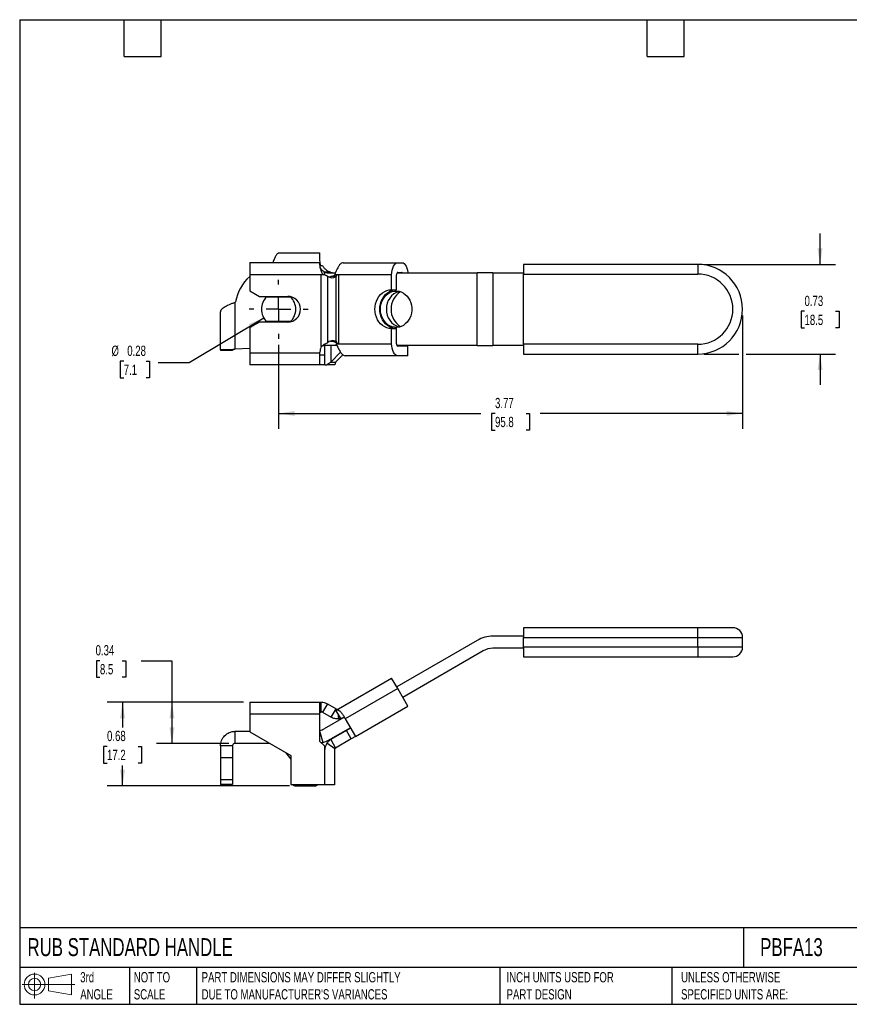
# Model space of a CAD drawing. Header units: inches. Extents: x 0.2 to 10.8, y 0.2 to 8.2.
# Tile 1 of 2: x 0.2 to 7, y 0.2 to 8.2. Entities that reach past the tile are written whole.
import ezdxf

# ---------------------------------------------------------------- set-up
doc = ezdxf.new("R2010")
doc.units = ezdxf.units.IN
doc.header["$MEASUREMENT"] = 0
doc.linetypes.add('SLD-Center', pattern=[0.75, 0.6, -0.05, 0.05, -0.05])
doc.linetypes.add('SLD-Solid', pattern=[0])
doc.layers.add('CENTER', color=40, linetype='SLD-Center')
doc.layers.add('SLD-DEFPOINTS', color=7, linetype='Continuous')
doc.layers.add('DIMENSIONS', color=140, linetype='SLD-Solid', lineweight=25)
doc.layers.add('TEXT', color=140, linetype='SLD-Solid', lineweight=25)
doc.styles.add('SLDTEXTSTYLE0', font='TXT', dxfattribs={"width": 0.7})
doc.dimstyles.new('SLDDIMSTYLE0', dxfattribs={"dimtxt": 0.084961, "dimasz": 0.13, "dimexe": 0, "dimexo": 0.0625, "dimgap": 0.02124, "dimtad": 0, "dimtih": 1, "dimtoh": 1, "dimrnd": 1e-09, "dimdsep": 46, "dimtxsty": 'SLDTEXTSTYLE0', "dimsah": 1, "dimcen": 0.09, "dimadec": 0, "dimazin": 2, "dimtfac": 1, "dimtofl": 0, "dimtmove": 0, "dimatfit": 3, "dimfxl": 0, "dimfrac": 2, "dimtolj": 1, "dimtzin": 12, "dimarcsym": 0})
doc.dimstyles.new('SLDDIMSTYLE1', dxfattribs={"dimtxt": 0.084961, "dimasz": 0.13, "dimexe": 0, "dimexo": 0.0625, "dimgap": 0.02124, "dimtad": 0, "dimtih": 1, "dimtoh": 1, "dimrnd": 1e-09, "dimzin": 12, "dimdsep": 46, "dimtxsty": 'SLDTEXTSTYLE0', "dimsah": 1, "dimcen": 0.09, "dimadec": 0, "dimazin": 3, "dimtfac": 1, "dimtofl": 0, "dimtmove": 0, "dimatfit": 3, "dimfxl": 0, "dimfrac": 2, "dimtolj": 1, "dimtzin": 12, "dimarcsym": 0})
doc.dimstyles.new('SLDDIMSTYLE2', dxfattribs={"dimtxt": 0.084961, "dimasz": 0.13, "dimexe": 0, "dimexo": 0.0625, "dimgap": 0.02124, "dimtad": 0, "dimtih": 1, "dimtoh": 1, "dimrnd": 1e-09, "dimdsep": 46, "dimtxsty": 'SLDTEXTSTYLE0', "dimsah": 1, "dimcen": 0, "dimadec": 0, "dimazin": 2, "dimtfac": 1, "dimtofl": 0, "dimtmove": 0, "dimatfit": 3, "dimfxl": 0, "dimfrac": 2, "dimtolj": 1, "dimtzin": 12, "dimarcsym": 0})
doc.dimstyles.new('SLDDIMSTYLE3', dxfattribs={"dimtxt": 0.084961, "dimasz": 0.13, "dimexe": 0, "dimexo": 0.0625, "dimgap": 0.02124, "dimtad": 0, "dimtih": 1, "dimtoh": 1, "dimrnd": 1e-09, "dimdsep": 46, "dimtxsty": 'SLDTEXTSTYLE0', "dimsah": 1, "dimcen": 0.09, "dimadec": 0, "dimazin": 2, "dimtfac": 1, "dimtmove": 0, "dimatfit": 0, "dimfxl": 0, "dimfrac": 2, "dimtolj": 1, "dimtzin": 12, "dimarcsym": 0})

# ---------------------------------------------------------------- blocks, each defined once
blk = doc.blocks.new('Block11')
at = {"color": 7, "linetype": 'SLD-Solid', "lineweight": 18}
for p, q in [((0.1019, 0.2091), (0.1019, 0)), ((0.2157, 0.1641), (0.4006, 0.1981)), ((0.2157, 0.0628), (0.2157, 0.1641)), ((0.4006, 0.1981), (0.4006, 0.0288)), ((0, 0.1135), (0.4281, 0.1135)), ((0.2157, 0.0628), (0.4006, 0.0288))]:
    blk.add_line(p, q, dxfattribs=at)
for radius in [0.0846, 0.0506]:
    blk.add_circle((0.1019, 0.1135), radius, dxfattribs=at)
blk = doc.blocks.new('Block12')
at = {"layer": 'SLD-DEFPOINTS'}
blk.add_blockref('Block11', (0, 0), dxfattribs=at)
blk = doc.blocks.new('_D')
at = {"layer": 'DIMENSIONS'}
for p, q in [((0.9023, 3.0417), (0.8737, 3.0417)), ((0.8737, 3.0417), (0.8737, 2.9067)), ((1.0841, 3.0417), (1.1126, 3.0417)), ((1.1126, 3.0417), (1.1126, 2.9067)), ((1.2372, 3.0417), (1.4872, 3.0417)), ((1.4872, 3.0417), (1.4872, 2.7047)), ((0.8737, 2.9067), (0.9023, 2.9067)), ((1.1126, 2.9067), (1.0841, 2.9067)), ((2.069, 2.7047), (1.3622, 2.7047)), ((1.4872, 2.7047), (1.4872, 2.3694)), ((1.9496, 2.3694), (1.3622, 2.3694))]:
    blk.add_line(p, q, dxfattribs=at)
for points in [[(1.4872, 2.7047), (1.4672, 2.5747), (1.5072, 2.5747)], [(1.4872, 2.3694), (1.5072, 2.4994), (1.4672, 2.4994)]]:
    blk.add_solid(points, dxfattribs=at)
at = {"layer": 'DIMENSIONS', "char_height": 0.08333, "attachment_point": 1, "style": 'SLDTEXTSTYLE0'}
for s, insert in [('0.34', (0.8669, 3.1681)), ('8.5', (0.9023, 3.0141))]:
    blk.add_mtext(s, dxfattribs=dict(at, insert=insert))
blk = doc.blocks.new('_D_1')
at = {"layer": 'DIMENSIONS'}
for p, q in [((2.069, 2.7047), (0.9611, 2.7047)), ((1.0861, 2.7047), (1.0861, 2.4996)), ((0.9598, 2.3456), (0.9313, 2.3456)), ((0.9313, 2.3456), (0.9313, 2.2105)), ((1.2123, 2.3456), (1.2408, 2.3456)), ((1.2408, 2.3456), (1.2408, 2.2105)), ((0.9313, 2.2105), (0.9598, 2.2105)), ((1.0861, 2.0259), (1.0861, 2.1915)), ((1.2408, 2.2105), (1.2123, 2.2105)), ((2.4417, 2.0259), (0.9611, 2.0259))]:
    blk.add_line(p, q, dxfattribs=at)
for points in [[(1.0861, 2.7047), (1.0661, 2.5747), (1.1061, 2.5747)], [(1.0861, 2.0259), (1.1061, 2.1559), (1.0661, 2.1559)]]:
    blk.add_solid(points, dxfattribs=at)
at = {"layer": 'DIMENSIONS', "char_height": 0.08333, "attachment_point": 1, "style": 'SLDTEXTSTYLE0'}
for s, insert in [('0.68', (0.9598, 2.472)), ('17.2', (0.9598, 2.3179))]:
    blk.add_mtext(s, dxfattribs=dict(at, insert=insert))
blk = doc.blocks.new('_D_4')
at = {"layer": 'DIMENSIONS'}
for p, q in [((6.1246, 5.8479), (6.1246, 4.9258)), ((2.3539, 5.6081), (2.3539, 4.9258)), ((2.3539, 5.0508), (3.9979, 5.0508)), ((4.113, 5.0508), (4.0845, 5.0508)), ((4.0845, 5.0508), (4.0845, 4.9158)), ((4.3655, 5.0508), (4.394, 5.0508)), ((4.394, 5.0508), (4.394, 4.9158)), ((6.1246, 5.0508), (4.4806, 5.0508)), ((4.0845, 4.9158), (4.113, 4.9158)), ((4.394, 4.9158), (4.3655, 4.9158))]:
    blk.add_line(p, q, dxfattribs=at)
for points in [[(2.3539, 5.0508), (2.4839, 5.0308), (2.4839, 5.0708)], [(6.1246, 5.0508), (5.9946, 5.0708), (5.9946, 5.0308)]]:
    blk.add_solid(points, dxfattribs=at)
at = {"layer": 'DIMENSIONS', "char_height": 0.08333, "attachment_point": 1, "style": 'SLDTEXTSTYLE0'}
for s, insert in [('3.77', (4.113, 5.1772)), ('95.8', (4.113, 5.0232))]:
    blk.add_mtext(s, dxfattribs=dict(at, insert=insert))
blk = doc.blocks.new('_D_5')
at = {"layer": 'DIMENSIONS'}
for p, q in [((2.2339, 5.8262), (1.6267, 5.4633)), ((1.0954, 5.4753), (1.0669, 5.4753)), ((1.0669, 5.4753), (1.0669, 5.3402)), ((1.2772, 5.4753), (1.3058, 5.4753)), ((1.3058, 5.4753), (1.3058, 5.3402)), ((1.6267, 5.4633), (1.3767, 5.4633)), ((1.0669, 5.3402), (1.0954, 5.3402)), ((1.3058, 5.3402), (1.2772, 5.3402))]:
    blk.add_line(p, q, dxfattribs=at)
blk.add_solid([(2.2339, 5.8262), (2.1121, 5.7767), (2.1326, 5.7423)], dxfattribs=at)
at = {"layer": 'DIMENSIONS', "char_height": 0.08333, "attachment_point": 1, "style": 'SLDTEXTSTYLE0'}
for s, insert in [('%%c', (0.996, 5.6017)), ('0.28', (1.1242, 5.6017)), ('7.1', (1.0954, 5.4477))]:
    blk.add_mtext(s, dxfattribs=dict(at, insert=insert))
blk = doc.blocks.new('_D_6')
at = {"layer": 'DIMENSIONS'}
for p, q in [((6.7545, 6.2621), (6.7545, 6.5121)), ((5.8104, 6.2621), (6.8795, 6.2621)), ((6.6283, 5.8805), (6.5997, 5.8805)), ((6.5997, 5.8805), (6.5997, 5.7455)), ((6.8807, 5.8805), (6.9093, 5.8805)), ((6.9093, 5.8805), (6.9093, 5.7455)), ((6.5997, 5.7455), (6.6283, 5.7455)), ((6.9093, 5.7455), (6.8807, 5.7455)), ((5.8104, 5.5337), (6.0946, 5.5337)), ((6.1546, 5.5337), (6.8795, 5.5337)), ((6.7545, 5.5337), (6.7545, 5.2837))]:
    blk.add_line(p, q, dxfattribs=at)
for points in [[(6.7545, 6.2621), (6.7745, 6.3921), (6.7345, 6.3921)], [(6.7545, 5.5337), (6.7345, 5.4037), (6.7745, 5.4037)]]:
    blk.add_solid(points, dxfattribs=at)
at = {"layer": 'DIMENSIONS', "char_height": 0.08333, "attachment_point": 1, "style": 'SLDTEXTSTYLE0'}
for s, insert in [('0.73', (6.6283, 6.0069)), ('18.5', (6.6283, 5.8529))]:
    blk.add_mtext(s, dxfattribs=dict(at, insert=insert))
blk = doc.blocks.new('SW_CENTERMARKSYMBOL_0')
at = {"layer": 'CENTER', "color": 0}
for p, q in [((0, 0.2), (0, 0.2398)), ((0, 0), (0, 0.1)), ((-0.2, 0), (-0.2398, 0)), ((0, 0), (-0.1, 0)), ((0, 0), (0, -0.1)), ((0, 0), (0.1, 0)), ((0.2, 0), (0.2398, 0)), ((0, -0.2), (0, -0.2398))]:
    blk.add_line(p, q, dxfattribs=at)

msp = doc.modelspace()

# ---------------------------------------------------------------- linework, layer by layer
for p, q in [((2.3565, 6.3546), (2.6886, 6.3546)), ((2.6886, 6.328), (2.6886, 6.3546)), ((2.119, 6.2765), (2.6899, 6.2765)), ((2.119, 6.2765), (2.119, 6.178)), ((2.6899, 6.2646), (2.6899, 6.2765)), ((2.6968, 6.2522), (2.6911, 6.2522)), ((2.6968, 6.2522), (2.7099, 6.2522)), ((2.8788, 6.2753), (3.3221, 6.2753)), ((3.3221, 6.2753), (3.3559, 6.2753)), ((5.7604, 6.2621), (4.3451, 6.2621)), ((4.3451, 6.2621), (4.3451, 6.1833)), ((5.7604, 6.2621), (5.7604, 6.1833)), ((2.119, 6.178), (2.119, 6.0477)), ((2.7013, 6.178), (2.119, 6.178)), ((2.7013, 5.5939), (2.7013, 6.178)), ((2.7141, 6.178), (2.7013, 6.178)), ((2.7243, 6.178), (2.7141, 6.178)), ((2.7746, 6.1997), (2.7254, 6.1997)), ((2.7254, 6.1997), (2.7254, 6.1775)), ((2.7505, 6.1658), (2.7505, 5.6255)), ((2.7559, 6.1932), (2.8154, 6.1932)), ((2.8208, 6.1632), (2.7815, 6.1632)), ((2.8262, 6.1769), (2.8076, 6.1769)), ((2.8208, 5.6375), (2.8208, 6.1632)), ((2.8272, 6.1769), (2.8262, 6.1769)), ((2.8405, 6.1769), (2.8272, 6.1769)), ((3.2729, 6.1769), (2.8405, 6.1769)), ((2.8405, 6.1769), (2.8405, 5.6177)), ((3.2729, 6.0554), (3.2729, 6.1769)), ((3.3122, 6.0554), (3.3122, 6.1769)), ((3.3142, 6.1932), (3.9683, 6.1932)), ((3.3221, 6.1965), (3.3559, 6.1965)), ((3.9683, 5.6026), (3.9683, 6.1932)), ((4.0963, 6.1932), (3.9683, 6.1932)), ((4.0963, 6.1932), (4.0963, 5.6026)), ((4.0963, 6.1932), (4.3451, 6.1932)), ((4.3451, 5.6124), (4.3451, 6.1833)), ((4.3451, 6.1833), (5.7604, 6.1833)), ((2.119, 6.0477), (2.1978, 6.0022)), ((2.1978, 6.0022), (2.4281, 6.0022)), ((3.2729, 6.0554), (3.3122, 6.0554)), ((1.9996, 5.9531), (2.0045, 5.9569)), ((1.9996, 5.9531), (1.9996, 5.5719)), ((2.2577, 5.9993), (2.4501, 5.9993)), ((1.8815, 5.5675), (1.8815, 5.876)), ((2.1978, 5.7935), (2.119, 5.7481)), ((2.4281, 5.7935), (2.1978, 5.7935)), ((2.4501, 5.7965), (2.2577, 5.7965)), ((2.119, 5.7481), (2.119, 5.5429)), ((3.2729, 5.6177), (3.2729, 5.7404)), ((3.2729, 5.7404), (3.3122, 5.7404)), ((3.3122, 5.6177), (3.3122, 5.7404)), ((2.7118, 5.6026), (2.7254, 5.6026)), ((2.7254, 5.6125), (2.7254, 5.6026)), ((2.8281, 5.6026), (2.7254, 5.6026)), ((2.7291, 5.4461), (2.7291, 5.6026)), ((2.7293, 5.4461), (2.7293, 5.6026)), ((2.7764, 5.6391), (2.7815, 5.6375)), ((2.7783, 5.6026), (2.7783, 5.468)), ((2.7815, 5.6375), (2.8208, 5.6375)), ((2.8206, 5.6177), (2.8327, 5.6177)), ((2.8327, 5.6177), (2.8405, 5.6177)), ((2.8405, 5.6177), (3.2729, 5.6177)), ((3.9683, 5.6026), (3.3142, 5.6026)), ((3.3657, 5.6026), (3.3657, 5.5996)), ((3.4051, 5.6026), (3.4051, 5.5996)), ((3.9683, 5.6026), (4.0963, 5.6026)), ((4.3451, 5.6026), (4.0963, 5.6026)), ((5.7604, 5.6124), (4.3451, 5.6124)), ((4.3451, 5.6124), (4.3451, 5.5337)), ((5.7604, 5.5337), (5.7604, 5.6124)), ((1.9799, 5.5675), (1.8815, 5.5675)), ((1.8815, 5.5675), (1.8815, 5.5632)), ((1.9799, 5.5632), (1.8815, 5.5632)), ((1.9799, 5.5675), (1.9799, 5.5632)), ((2.119, 5.5771), (1.9996, 5.5719)), ((2.119, 5.5429), (2.6899, 5.5429)), ((2.119, 5.5429), (2.119, 5.4445)), ((2.6899, 5.5429), (2.6899, 5.5495)), ((2.6899, 5.4445), (2.6899, 5.5429)), ((2.7285, 5.5232), (2.6899, 5.5232)), ((2.7285, 5.5232), (2.7285, 5.4445)), ((2.8574, 5.5499), (2.7783, 5.468)), ((2.876, 5.5283), (2.8177, 5.468)), ((3.3657, 5.5996), (3.3182, 5.5996)), ((3.4051, 5.598), (3.3221, 5.598)), ((3.4051, 5.5996), (3.3657, 5.5996)), ((3.4051, 5.5193), (3.4051, 5.598)), ((4.3451, 5.5337), (5.7604, 5.5337)), ((2.6899, 5.4445), (2.119, 5.4445)), ((2.7285, 5.4445), (2.6899, 5.4445)), ((2.7293, 5.4461), (2.7291, 5.4461)), ((2.7293, 5.4461), (2.7461, 5.4461)), ((2.8112, 5.4461), (2.7461, 5.4461)), ((2.7783, 5.468), (2.8177, 5.468)), ((3.3221, 5.5193), (2.8959, 5.5193)), ((3.4051, 5.5193), (3.3221, 5.5193)), ((5.7604, 3.3097), (4.3451, 3.3097)), ((4.3451, 3.3097), (4.3451, 3.231)), ((5.7604, 3.231), (5.7604, 3.3097)), ((6.0458, 3.3097), (5.7604, 3.3097)), ((3.9683, 3.2065), (3.3142, 2.8289)), ((4.3451, 3.2408), (4.0963, 3.2408)), ((4.3451, 3.231), (5.7604, 3.231)), ((4.3451, 3.1522), (4.3451, 3.231)), ((5.7604, 3.1522), (5.7604, 3.231)), ((5.7604, 3.231), (6.1246, 3.231)), ((6.1246, 3.1522), (6.1246, 3.231)), ((4.0175, 3.1213), (3.3634, 2.7436)), ((4.3451, 3.1424), (4.0963, 3.1424)), ((5.7604, 3.1522), (4.3451, 3.1522)), ((4.3451, 3.1522), (4.3451, 3.0735)), ((5.7604, 3.1522), (5.7604, 3.0735)), ((6.1246, 3.1522), (5.7604, 3.1522)), ((4.3451, 3.0735), (5.7604, 3.0735)), ((5.7604, 3.0735), (6.0458, 3.0735)), ((2.8405, 2.6509), (3.2729, 2.9005)), ((3.3221, 2.8152), (3.2729, 2.9005)), ((3.3221, 2.8152), (2.8959, 2.5692)), ((3.4051, 2.6715), (3.3221, 2.8152)), ((2.119, 2.7047), (2.6899, 2.7047)), ((2.119, 2.7047), (2.119, 2.6062)), ((2.6899, 2.6062), (2.6899, 2.7047)), ((2.6899, 2.7047), (2.7013, 2.7047)), ((2.7013, 2.6259), (2.7013, 2.7047)), ((2.7505, 2.6915), (2.7111, 2.6233)), ((2.7141, 2.7038), (2.7141, 2.7047)), ((2.7505, 2.6915), (2.8208, 2.6509)), ((2.7815, 2.5827), (2.8208, 2.6509)), ((2.8206, 2.6394), (2.8329, 2.6464)), ((2.8327, 2.6483), (2.8329, 2.6464)), ((2.8329, 2.6464), (2.8405, 2.6509)), ((2.9789, 2.4254), (3.4051, 2.6715)), ((2.6899, 2.6062), (2.119, 2.6062)), ((2.119, 2.6062), (2.119, 2.4642)), ((2.6899, 2.6259), (2.7013, 2.6259)), ((2.6899, 2.385), (2.6899, 2.6062)), ((2.7111, 2.6233), (2.7815, 2.5827)), ((2.8846, 2.5808), (2.7254, 2.4889)), ((2.8363, 2.6122), (2.8206, 2.6394)), ((2.8586, 2.5735), (2.8363, 2.6122)), ((2.8363, 2.6122), (2.8406, 2.57)), ((2.8432, 2.5703), (2.847, 2.5637)), ((2.847, 2.5637), (2.86, 2.5712)), ((2.86, 2.5712), (2.8586, 2.5735)), ((2.8807, 2.5955), (2.8959, 2.5692)), ((2.8959, 2.5692), (2.9789, 2.4254)), ((2.9372, 2.4976), (2.7746, 2.4037)), ((2.9395, 2.4936), (2.9054, 2.4739)), ((2.9202, 2.4877), (2.9225, 2.4838)), ((1.9996, 2.4678), (1.9996, 2.3694)), ((2.119, 2.4678), (1.9996, 2.4678)), ((2.119, 2.4642), (2.4537, 2.2709)), ((2.6899, 2.4637), (2.7128, 2.3781)), ((2.9054, 2.4739), (2.7783, 2.4005)), ((2.7783, 2.4005), (2.8177, 2.3324)), ((2.9448, 2.4057), (2.8177, 2.3324)), ((2.9448, 2.4057), (2.9054, 2.4739)), ((2.9789, 2.4254), (2.9448, 2.4057)), ((1.9799, 2.3497), (1.8815, 2.3497)), ((1.8815, 2.3497), (1.8815, 2.2514)), ((1.9799, 2.3497), (1.9799, 2.2514)), ((2.2832, 2.3694), (1.9996, 2.3694)), ((2.7285, 2.3504), (2.6899, 2.385)), ((2.7128, 2.3781), (2.7003, 2.3757)), ((2.7285, 2.3504), (2.7285, 2.0347)), ((2.7293, 2.0347), (2.7293, 2.3211)), ((2.8112, 2.3264), (2.7461, 2.3706)), ((1.9799, 2.2514), (1.8815, 2.2514)), ((1.8815, 2.2514), (1.8815, 2.0742)), ((1.9799, 2.2514), (1.9799, 2.0742)), ((2.4108, 2.2957), (2.4523, 2.2424)), ((2.4523, 2.2424), (2.4523, 2.0652)), ((2.4537, 2.2709), (2.4537, 2.0347)), ((2.8079, 2.3153), (2.8079, 2.0327)), ((1.9799, 2.0742), (1.8815, 2.0742)), ((1.8815, 2.0742), (1.8815, 2.0349)), ((1.9799, 2.0349), (1.8815, 2.0349)), ((1.9799, 2.0742), (1.9799, 2.0349)), ((2.4537, 2.0347), (2.7285, 2.0347)), ((2.4917, 2.0259), (2.6492, 2.0259)), ((2.7291, 2.0327), (2.7291, 2.0347)), ((2.7293, 2.0347), (2.7291, 2.0347)), ((2.8079, 2.0327), (2.7291, 2.0327))]:
    msp.add_line(p, q)
at = {"flags": 128}
for points in [[(3.2729, 6.1769), (3.2738, 6.1961), (3.2766, 6.2145), (3.2812, 6.2315), (3.2873, 6.2465), (3.2947, 6.2587), (3.3032, 6.2678), (3.3125, 6.2734), (3.3221, 6.2753)], [(3.3559, 6.2753), (3.3655, 6.2734), (3.3747, 6.2678), (3.3832, 6.2587), (3.3907, 6.2465), (3.3968, 6.2315), (3.4013, 6.2145), (3.4041, 6.1961), (3.4044, 6.1932)], [(2.7815, 6.1632), (2.7731, 6.1589), (2.7679, 6.157)], [(3.2729, 5.7404), (3.2535, 5.742), (3.2344, 5.7468), (3.2162, 5.7546), (3.1991, 5.7654), (3.1836, 5.7789), (3.1698, 5.7948), (3.1581, 5.8127), (3.1488, 5.8325), (3.142, 5.8535), (3.1379, 5.8755), (3.1365, 5.8979), (3.1379, 5.9203), (3.142, 5.9422), (3.1488, 5.9633), (3.1581, 5.983), (3.1698, 6.001), (3.1836, 6.0169), (3.1991, 6.0304), (3.2162, 6.0411), (3.2344, 6.049), (3.2535, 6.0538), (3.2729, 6.0554)], [(3.3122, 5.7404), (3.2928, 5.742), (3.2738, 5.7468), (3.2556, 5.7546), (3.2385, 5.7654), (3.2229, 5.7789), (3.2092, 5.7948), (3.1975, 5.8127), (3.1882, 5.8325), (3.1814, 5.8535), (3.1772, 5.8755), (3.1759, 5.8979), (3.1772, 5.9203), (3.1814, 5.9422), (3.1882, 5.9633), (3.1975, 5.983), (3.2092, 6.001), (3.2229, 6.0169), (3.2385, 6.0304), (3.2556, 6.0411), (3.2738, 6.049), (3.2928, 6.0538), (3.3122, 6.0554)], [(3.1816, 5.8979), (3.183, 5.9194), (3.187, 5.9404), (3.1937, 5.9605), (3.2028, 5.9793), (3.2142, 5.9964), (3.2277, 6.0114), (3.2428, 6.0239), (3.2594, 6.0338), (3.2771, 6.0407), (3.2955, 6.0446), (3.3141, 6.0454), (3.3327, 6.0431), (3.3507, 6.0376), (3.3679, 6.0292), (3.3839, 6.018), (3.3982, 6.0042), (3.4107, 5.9881), (3.421, 5.9701), (3.4289, 5.9506), (3.4343, 5.93), (3.437, 5.9087), (3.437, 5.8871), (3.4343, 5.8658), (3.4289, 5.8451), (3.421, 5.8256), (3.4107, 5.8076), (3.3982, 5.7916), (3.3839, 5.7778), (3.3679, 5.7666), (3.3507, 5.7581), (3.3327, 5.7527), (3.3141, 5.7503), (3.2955, 5.7511), (3.2771, 5.755), (3.2594, 5.762), (3.2428, 5.7719), (3.2277, 5.7844), (3.2142, 5.7994), (3.2028, 5.8164), (3.1937, 5.8352), (3.187, 5.8553), (3.183, 5.8764), (3.1816, 5.8979)], [(3.3221, 5.5193), (3.3125, 5.5212), (3.3032, 5.5268), (3.2947, 5.5359), (3.2873, 5.5481), (3.2812, 5.563), (3.2766, 5.58), (3.2738, 5.5985), (3.2729, 5.6177)], [(2.4523, 2.0652), (2.4531, 2.0576), (2.4537, 2.055)]]:
    msp.add_lwpolyline(points, dxfattribs=at)
for centre, radius, start, end in [((2.8803, 6.2435), 0.0318, 92.69698, 138.85214), ((5.7604, 5.8979), 0.3642, 270, 90), ((2.3539, 5.8979), 0.3543, 131.51614, 170.40593), ((2.756, 6.2684), 0.0753, 245.97398, 269.89734), ((2.7876, 6.2174), 0.0636, 234.30466, 301.55745), ((2.8052, 6.2684), 0.0753, 245.97398, 269.89734), ((3.3458, 6.1773), 0.0336, 160.26712, 180.80823), ((3.3229, 6.189), 0.00762, 96.36905, 146.73707), ((3.355, 6.189), 0.00762, 33.26293, 83.63095), ((5.7604, 5.8979), 0.2854, 270, 90), ((2.4281, 5.8979), 0.1043, 270, 90), ((3.3737, 5.9053), 0.1431, 106.08384, 182.96265), ((3.4353, 5.898), 0.1677, 122.4526, 237.68362), ((2.3539, 5.8979), 0.1398, 133.50185, 226.49815), ((2.3539, 5.8979), 0.1398, 313.50185, 46.49815), ((3.3737, 5.8905), 0.1431, 177.03735, 253.91616), ((2.796, 5.5705), 0.0714, 69.69785, 129.62629), ((3.3458, 5.6172), 0.0336, 179.19177, 199.73288), ((3.3231, 5.6061), 0.00817, 205.59357, 262.52052), ((2.7824, 5.5495), 0.0925, 151.30394, 180), ((2.8963, 5.5471), 0.0278, 235.74232, 269.08057), ((6.0458, 3.231), 0.0787, 0, 90), ((4.0963, 2.9849), 0.2559, 90, 120), ((4.0963, 2.9849), 0.1575, 90, 120), ((6.0458, 3.1522), 0.0787, 270, 0), ((2.8307, 2.6679), 0.0197, 275.78278, 300), ((2.8307, 2.6679), 0.0984, 275.78278, 286.50774), ((2.6466, 2.6253), 0.1575, 285.95751, 300), ((2.6466, 2.6253), 0.2559, 285, 300), ((2.8275, 2.3153), 0.0984, 145.84813, 176.64044), ((2.8275, 2.3153), 0.0197, 145.84813, 180), ((2.4917, 2.0652), 0.0394, 230.80101, 270), ((2.6492, 2.0652), 0.0394, 270, 309.19899)]:
    msp.add_arc(centre, radius, start, end)
for points, knots in [([(2.3565, 6.3546), (2.3543, 6.3542), (2.3499, 6.3536), (2.3433, 6.3485), (2.3367, 6.3406), (2.3301, 6.3297), (2.3235, 6.3164), (2.3169, 6.301), (2.3116, 6.2875), (2.3085, 6.279), (2.3075, 6.2765)], [0, 0, 0, 0, 0.13482, 0.26964, 0.40446, 0.539281, 0.674051, 0.808822, 0.943593, 1, 1, 1, 1]), ([(2.6968, 6.2522), (2.6954, 6.2593), (2.6941, 6.2663), (2.6921, 6.2802), (2.6912, 6.287), (2.6899, 6.2999), (2.6894, 6.3062), (2.6887, 6.3178), (2.6886, 6.3231), (2.6886, 6.328)], [0, 0, 0, 0, 0.25, 0.25, 0.5, 0.5, 0.75, 0.75, 1, 1, 1, 1]), ([(2.7141, 6.178), (2.7097, 6.1861), (2.706, 6.1944), (2.7015, 6.2069), (2.7001, 6.2111), (2.6976, 6.2193), (2.6965, 6.2232), (2.6937, 6.2348), (2.6922, 6.2421), (2.6904, 6.2547), (2.6899, 6.2602), (2.6899, 6.2646)], [0, 0, 0, 0, 0.25, 0.25, 0.375, 0.375, 0.5, 0.5, 0.75, 0.75, 1, 1, 1, 1]), ([(2.7099, 6.2522), (2.7134, 6.2456), (2.7177, 6.2396), (2.7273, 6.2286), (2.7327, 6.2236), (2.7496, 6.2105), (2.7621, 6.204), (2.7746, 6.1997)], [0, 0, 0, 0, 0.25, 0.25, 0.5, 0.5, 1, 1, 1, 1]), ([(2.8564, 6.2644), (2.8522, 6.2601), (2.848, 6.2548), (2.8395, 6.242), (2.8354, 6.2347), (2.8293, 6.2229), (2.8273, 6.2188), (2.8233, 6.2105), (2.8214, 6.2063), (2.8156, 6.1937), (2.8117, 6.185), (2.8076, 6.1769)], [0, 0, 0, 0, 0.25, 0.25, 0.5, 0.5, 0.625, 0.625, 0.75, 0.75, 1, 1, 1, 1]), ([(2.7254, 6.1997), (2.7194, 6.2037), (2.7069, 6.2122), (2.6985, 6.2263), (2.6942, 6.2336)], [0, 0, 0, 0, 0.47749, 1, 1, 1, 1]), ([(2.7505, 6.1658), (2.7502, 6.1659), (2.7496, 6.1661), (2.7486, 6.1665), (2.7477, 6.1669), (2.7468, 6.1672), (2.7459, 6.1676), (2.7449, 6.168), (2.744, 6.1684), (2.7431, 6.1688), (2.7422, 6.1692), (2.7413, 6.1696), (2.7403, 6.17), (2.7394, 6.1704), (2.7385, 6.1708), (2.7376, 6.1712), (2.7367, 6.1716), (2.7358, 6.1721), (2.7349, 6.1725), (2.734, 6.1729), (2.7331, 6.1734), (2.7322, 6.1738), (2.7313, 6.1743), (2.7304, 6.1747), (2.7295, 6.1752), (2.7286, 6.1757), (2.7277, 6.1761), (2.7269, 6.1766), (2.726, 6.1771), (2.7251, 6.1776), (2.7246, 6.1779), (2.7243, 6.178)], [0, 0, 0, 0, 0.0054153, 0.0108103, 0.0161844, 0.0215375, 0.0268692, 0.0321792, 0.0374672, 0.0427328, 0.0479757, 0.0531956, 0.0583922, 0.0635651, 0.0687142, 0.073839, 0.0789392, 0.0840146, 0.0890648, 0.0940896, 0.0990886, 0.1040615, 0.1090081, 0.113928, 0.1188209, 0.1236867, 0.1285249, 0.1333353, 0.1381176, 0.1428715, 0.1475968, 0.1475968, 0.1475968, 0.1475968]), ([(2.8272, 6.1769), (2.8272, 6.1767), (2.827, 6.1763), (2.8268, 6.1758), (2.8266, 6.1752), (2.8264, 6.1747), (2.8262, 6.1741), (2.826, 6.1736), (2.8258, 6.1731), (2.8255, 6.1726), (2.8253, 6.1721), (2.8251, 6.1716), (2.8249, 6.1711), (2.8247, 6.1706), (2.8244, 6.1701), (2.8242, 6.1696), (2.824, 6.1691), (2.8238, 6.1687), (2.8235, 6.1682), (2.8233, 6.1678), (2.8231, 6.1673), (2.8229, 6.1669), (2.8226, 6.1664), (2.8224, 6.166), (2.8222, 6.1656), (2.822, 6.1652), (2.8217, 6.1648), (2.8215, 6.1644), (2.8213, 6.164), (2.8211, 6.1636), (2.8209, 6.1633), (2.8208, 6.1632)], [0, 0, 0, 0, 0.0056365, 0.0113115, 0.0170246, 0.0227753, 0.0285632, 0.0343877, 0.0402483, 0.0461447, 0.0520763, 0.0580426, 0.0640431, 0.0700774, 0.0761449, 0.0822451, 0.0883775, 0.0945416, 0.100737, 0.106963, 0.1132191, 0.1195049, 0.1258198, 0.1321633, 0.1385349, 0.144934, 0.15136, 0.1578125, 0.1642909, 0.1707947, 0.1773233, 0.1773233, 0.1773233, 0.1773233]), ([(1.9996, 5.9531), (1.9913, 5.9496), (1.983, 5.9462), (1.9586, 5.9358), (1.9432, 5.929), (1.9163, 5.9151), (1.9051, 5.9083), (1.8918, 5.8971), (1.888, 5.8929), (1.8828, 5.8845), (1.8815, 5.8802), (1.8815, 5.876)], [0, 0, 0, 0, 0.0685874, 0.0685874, 0.2060822, 0.2060822, 0.3435701, 0.3435701, 0.4275771, 0.4275771, 0.5115845, 0.5115845, 0.5115845, 0.5115845]), ([(2.7013, 5.5939), (2.7085, 5.6011), (2.7167, 5.6071), (2.7336, 5.6176), (2.7423, 5.6218), (2.7505, 5.6255)], [0, 0, 0, 0, 0.5, 0.5, 1, 1, 1, 1]), ([(2.8284, 5.6232), (2.8274, 5.6236), (2.8215, 5.6264), (2.8052, 5.6318), (2.7909, 5.6352), (2.7815, 5.6375)], [0, 0, 0, 0, 0.064445, 0.3838, 1, 1, 1, 1]), ([(2.8206, 5.6177), (2.8254, 5.6084), (2.83, 5.5988), (2.8395, 5.5795), (2.8443, 5.5702), (2.8519, 5.5573), (2.8545, 5.5532), (2.8597, 5.5456), (2.8623, 5.5421), (2.8676, 5.5357), (2.8702, 5.5328), (2.8755, 5.5279), (2.8781, 5.5258), (2.8807, 5.5241)], [0, 0, 0, 0, 0.25, 0.25, 0.5, 0.5, 0.625, 0.625, 0.75, 0.75, 0.875, 0.875, 1, 1, 1, 1]), ([(2.8208, 5.6375), (2.8234, 5.6348), (2.8256, 5.6317), (2.8296, 5.6249), (2.8312, 5.6214), (2.8327, 5.6177)], [0, 0, 0, 0, 0.5, 0.5, 1, 1, 1, 1]), ([(2.8285, 5.6233), (2.8288, 5.6233), (2.8294, 5.6233), (2.83, 5.6232), (2.8303, 5.6232)], [0, 0, 0, 0, 0.5, 1, 1, 1, 1]), ([(1.8815, 5.5675), (1.8815, 5.5679), (1.8845, 5.5683), (1.8962, 5.569), (1.9047, 5.5693), (1.9264, 5.5701), (1.9392, 5.5704), (1.9607, 5.571), (1.9682, 5.5711), (1.9838, 5.5715), (1.9917, 5.5717), (1.9996, 5.5719)], [0, 0, 0, 0, 0.1173196, 0.1173196, 0.2345775, 0.2345775, 0.3518353, 0.3518353, 0.4122047, 0.4122047, 0.4725748, 0.4725748, 0.4725748, 0.4725748]), ([(1.9996, 5.5719), (1.997, 5.5715), (1.9944, 5.5712), (1.9896, 5.5704), (1.9875, 5.5701), (1.9838, 5.5694), (1.9824, 5.569), (1.9804, 5.5683), (1.9799, 5.5679), (1.9799, 5.5675)], [0, 0, 0, 0, 0.01992909, 0.01992909, 0.03984799, 0.03984799, 0.05976687, 0.05976687, 0.07956486, 0.07956486, 0.07956486, 0.07956486]), ([(2.7461, 5.4461), (2.7502, 5.4497), (2.7551, 5.4534), (2.7659, 5.4607), (2.7719, 5.4644), (2.7783, 5.468)], [0, 0, 0, 0, 0.0629865, 0.0629865, 0.1259731, 0.1259731, 0.1259731, 0.1259731]), ([(2.8177, 5.468), (2.8164, 5.4644), (2.8152, 5.4607), (2.813, 5.4534), (2.8121, 5.4497), (2.8112, 5.4461)], [0, 0, 0, 0, 0.03013287, 0.03013287, 0.06026573, 0.06026573, 0.06026573, 0.06026573]), ([(2.7013, 2.7047), (2.7085, 2.7047), (2.7167, 2.7038), (2.7336, 2.6996), (2.7423, 2.6962), (2.7505, 2.6915)], [0, 0, 0, 0, 0.5, 0.5, 1, 1, 1, 1]), ([(2.8206, 2.6394), (2.8254, 2.6421), (2.83, 2.6433), (2.8395, 2.642), (2.8443, 2.6397), (2.8519, 2.6337), (2.8545, 2.6313), (2.8597, 2.6258), (2.8623, 2.6227), (2.8676, 2.6159), (2.8702, 2.6121), (2.8755, 2.6042), (2.8781, 2.6), (2.8807, 2.5955)], [0, 0, 0, 0, 0.25, 0.25, 0.5, 0.5, 0.625, 0.625, 0.75, 0.75, 0.875, 0.875, 1, 1, 1, 1]), ([(2.8208, 2.6509), (2.8234, 2.6494), (2.8256, 2.6488), (2.8296, 2.6481), (2.8312, 2.6482), (2.8327, 2.6483)], [0, 0, 0, 0, 0.5, 0.5, 1, 1, 1, 1]), ([(2.6899, 2.6156), (2.69, 2.6164), (2.6901, 2.6182), (2.6917, 2.6208), (2.6953, 2.6235), (2.7002, 2.6251), (2.7043, 2.6253), (2.7057, 2.6253)], [0, 0, 0, 0, 0.115491, 0.248021, 0.45857, 0.81181, 1, 1, 1, 1]), ([(2.7111, 2.6233), (2.7089, 2.6246), (2.7069, 2.6251), (2.7037, 2.6258), (2.7024, 2.6259), (2.7013, 2.6259)], [0, 0, 0, 0, 0.5, 0.5, 1, 1, 1, 1]), ([(2.8406, 2.57), (2.8309, 2.569), (2.8208, 2.5694), (2.8005, 2.5736), (2.7907, 2.5773), (2.7815, 2.5827)], [0, 0, 0, 0, 0.5, 0.5, 1, 1, 1, 1]), ([(2.847, 2.5637), (2.8524, 2.5669), (2.8593, 2.5709), (2.866, 2.5709), (2.8674, 2.5709)], [0, 0, 0, 0, 0.785642, 1, 1, 1, 1]), ([(2.8928, 2.5744), (2.8912, 2.5773), (2.8884, 2.5789), (2.8828, 2.58), (2.8799, 2.5796), (2.8712, 2.5774), (2.8656, 2.5744), (2.86, 2.5712)], [0, 0, 0, 0, 0.25, 0.25, 0.5, 0.5, 1, 1, 1, 1]), ([(1.8815, 2.3497), (1.8815, 2.3651), (1.8845, 2.3803), (1.8962, 2.4088), (1.9047, 2.4217), (1.9264, 2.4436), (1.9392, 2.4524), (1.9607, 2.4615), (1.9682, 2.4638), (1.9838, 2.467), (1.9917, 2.4678), (1.9996, 2.4678)], [0, 0, 0, 0, 0.1173196, 0.1173196, 0.2345775, 0.2345775, 0.3518353, 0.3518353, 0.4122047, 0.4122047, 0.4725748, 0.4725748, 0.4725748, 0.4725748]), ([(2.7461, 2.3706), (2.7502, 2.3767), (2.7551, 2.3823), (2.7659, 2.3924), (2.7719, 2.3968), (2.7783, 2.4005)], [0, 0, 0, 0, 0.0629865, 0.0629865, 0.1259731, 0.1259731, 0.1259731, 0.1259731]), ([(1.9996, 2.3694), (1.997, 2.3694), (1.9944, 2.3689), (1.9896, 2.3669), (1.9875, 2.3654), (1.9838, 2.3618), (1.9824, 2.3596), (1.9804, 2.3548), (1.9799, 2.3523), (1.9799, 2.3497)], [0, 0, 0, 0, 0.01992909, 0.01992909, 0.03984799, 0.03984799, 0.05976687, 0.05976687, 0.07956486, 0.07956486, 0.07956486, 0.07956486]), ([(2.8177, 2.3324), (2.8164, 2.3316), (2.8152, 2.3307), (2.813, 2.3287), (2.8121, 2.3276), (2.8112, 2.3264)], [0, 0, 0, 0, 0.03013287, 0.03013287, 0.06026573, 0.06026573, 0.06026573, 0.06026573])]:
    msp.add_open_spline(points, degree=3, knots=knots)
msp.add_open_spline([(2.7815, 6.1632), (2.7917, 6.1667), (2.8028, 6.1711), (2.8135, 6.1769)], degree=3)
at = {"layer": 'TEXT'}
for p, q in [((0.25, 8.25), (10.75, 8.25)), ((0.25, 8.25), (0.25, 0.25)), ((1.1, 7.95), (1.1, 8.25)), ((1.4, 7.95), (1.4, 8.25)), ((5.35, 7.95), (5.35, 8.25)), ((5.65, 7.95), (5.65, 8.25)), ((1.1, 7.95), (1.4, 7.95)), ((5.35, 7.95), (5.65, 7.95)), ((10.75, 0.8711), (0.25, 0.8711)), ((6.1322, 0.8711), (6.1322, 0.55)), ((10.75, 0.55), (0.25, 0.55)), ((1.1435, 0.55), (1.1435, 0.25)), ((1.6865, 0.55), (1.6865, 0.25)), ((4.1529, 0.55), (4.1529, 0.25)), ((5.5511, 0.55), (5.5511, 0.25)), ((0.25, 0.25), (10.75, 0.25))]:
    msp.add_line(p, q, dxfattribs=at)

# ---------------------------------------------------------------- block references
at = {"layer": 'CENTER'}
msp.add_blockref('SW_CENTERMARKSYMBOL_0', (2.3539, 5.8979), dxfattribs=at)
at = {"layer": 'SLD-DEFPOINTS'}
msp.add_blockref('Block12', (0.2692, 0.2974), dxfattribs=at)

# ---------------------------------------------------------------- texts
at = {"layer": 'TEXT', "attachment_point": 1, "style": 'SLDTEXTSTYLE0'}
for s, insert, char_height in [('RUB STANDARD HANDLE', (0.3136, 0.7875), 0.145833), ('PBFA13', (6.268, 0.7875), 0.14583), ('3rd^JANGLE', (0.7421, 0.5117), 0.08333), ('NOT TO^JSCALE', (1.1774, 0.5117), 0.083333), ("PART DIMENSIONS MAY DIFFER SLIGHTLY ^JDUE TO MANUFACTURER'S VARIANCES", (1.7288, 0.5117), 0.083333), ('INCH UNITS USED FOR ^JPART DESIGN', (4.2068, 0.5117), 0.083333), ('UNLESS OTHERWISE ^JSPECIFIED UNITS ARE:', (5.6248, 0.5117), 0.083333)]:
    msp.add_mtext(s, dxfattribs=dict(at, insert=insert, char_height=char_height))

# ---------------------------------------------------------------- dimensions: what is measured, and where the dimension line sits
at = {"layer": 'DIMENSIONS'}
for base, p1, p2, dimstyle, picture, middle in [((6.7545, 5.5337), (5.7604, 6.2621), (5.7604, 5.5337), 'SLDDIMSTYLE3', '_D_6', (6.7545, 5.8805)), ((1.4872, 2.3694), (2.119, 2.7047), (1.9996, 2.3694), 'SLDDIMSTYLE0', '_D', (1.4872, 3.0417)), ((1.0861, 2.7047), (2.4917, 2.0259), (2.119, 2.7047), 'SLDDIMSTYLE0', '_D_1', (1.0861, 2.3456))]:
    dim = msp.add_linear_dim(base=base, p1=p1, p2=p2, angle=90, dimstyle=dimstyle, dxfattribs=at)
    dim.commit()
    dim.dimension.update_dxf_attribs({"geometry": picture, "text_midpoint": middle, "dimtype": 160})
dim = msp.add_diameter_dim_2p(p1=(2.4739, 5.9696), p2=(2.2339, 5.8262), dimstyle='SLDDIMSTYLE2', dxfattribs=at)
dim.commit()
dim.dimension.update_dxf_attribs({"geometry": '_D_5', "text_midpoint": (1.1863, 5.4633), "dimtype": 163})
dim = msp.add_linear_dim(base=(6.1246, 5.0508), p1=(2.3539, 5.6581), p2=(6.1246, 5.8979), dimstyle='SLDDIMSTYLE1', dxfattribs=at)
dim.commit()
dim.dimension.update_dxf_attribs({"geometry": '_D_4', "text_midpoint": (4.2392, 5.0508), "dimtype": 160})

doc.saveas('drawing.dxf')
